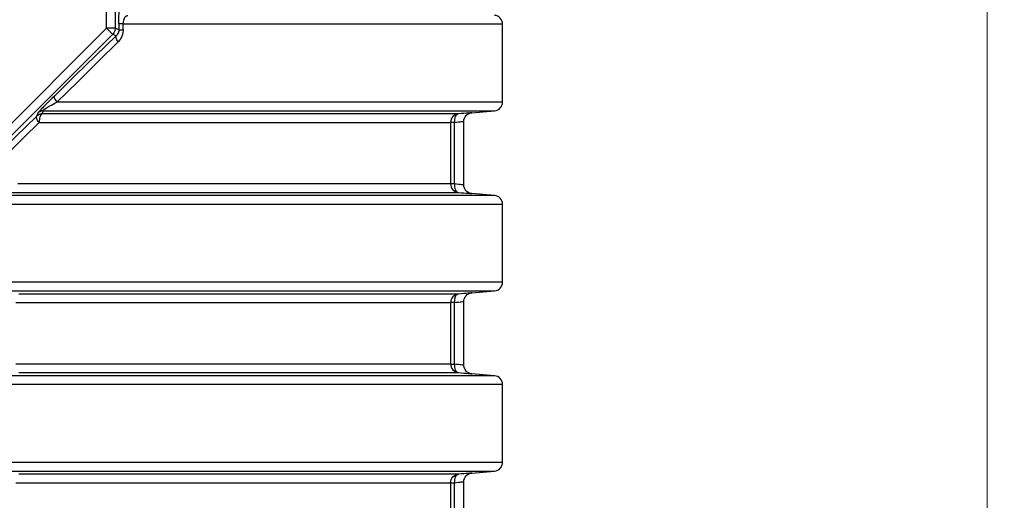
# Model space of a CAD drawing. Header units: millimetres. Extents: x 196 to 1773810, y -221320 to 153872.
# Tile 204 of 256: x 1164252 to 1165399, y -198263 to -197703. Entities that reach past the tile are written whole.
import ezdxf

# ---------------------------------------------------------------- set-up
doc = ezdxf.new("R2010")
doc.units = ezdxf.units.MM
doc.layers.get('Defpoints').update_dxf_attribs({"lineweight": 18})
doc.layers.add('00_Основной', color=163, linetype='Continuous', lineweight=40)
doc.layers.add('ТМ-размеры', color=25, linetype='Continuous', lineweight=20)
doc.styles.add('SFINKS', font='SFINKS.shx', dxfattribs={"width": 0.7, "oblique": 15})
doc.dimstyles.new('кира-50', dxfattribs={"dimtxt": 150, "dimasz": 40, "dimexe": 15, "dimexo": 0, "dimgap": 20, "dimtad": 1, "dimdec": 0, "dimrnd": 5, "dimdsep": 46, "dimtxsty": 'SFINKS', "dimblk1": 'OBLIQUE', "dimblk2": 'OBLIQUE', "dimsah": 1, "dimcen": 2.5, "dimclrd": 252, "dimclre": 252, "dimclrt": 252, "dimadec": 0, "dimazin": 0, "dimtfac": 1, "dimtdec": 0, "dimtofl": 0, "dimtmove": 0, "dimatfit": 3, "dimldrblk": 'OBLIQUE', "dimfxl": 15, "dimtfill": 1, "dimtolj": 1, "dimtzin": 0, "dimlwd": 20, "dimlwe": 20, "dimarcsym": 0})

# ---------------------------------------------------------------- blocks, each defined once
blk = doc.blocks.new('_Oblique')
at = {"color": 0, "linetype": 'ByBlock', "lineweight": -2}
blk.add_line((-0.5, -0.5), (0.5, 0.5), dxfattribs=at)
blk = doc.blocks.new('*D61')
at = {"layer": 'Defpoints', "color": 0, "linetype": 'ByBlock', "lineweight": 50, "transparency": 16777216}
for p in [(1163944.7, -194978.3), (1163944.7, -203390.2), (1165379, -203390.2)]:
    blk.add_point(p, dxfattribs=at)
at = {"layer": 'ТМ-размеры', "color": 252, "linetype": 'ByBlock', "lineweight": 20, "transparency": 16777216}
for p, q in [((1163944.7, -194978.3), (1165394, -194978.3)), ((1165379, -194978.3), (1165379, -203390.2)), ((1163944.7, -203390.2), (1165394, -203390.2))]:
    blk.add_line(p, q, dxfattribs=at)
at = {"layer": 'ТМ-размеры', "color": 252, "linetype": 'ByBlock', "lineweight": 20, "transparency": 16777216, "xscale": 40, "yscale": 40, "zscale": 40}
for p, rotation in [((1165379, -194978.3), 90), ((1165379, -203390.2), 270)]:
    blk.add_blockref('_Oblique', p, dxfattribs=dict(at, rotation=rotation))
at = {"layer": 'ТМ-размеры', "color": 252, "linetype": 'ByBlock', "transparency": 16777216, "insert": (1165284, -199184.3), "char_height": 150, "attachment_point": 5, "rotation": 90, "style": 'SFINKS', "bg_fill": 3, "box_fill_scale": 1.1, "bg_fill_color": 256, "bg_fill_true_color": 13158600, "bg_fill_transparency": 0}
blk.add_mtext('\\A1;8410', dxfattribs=at)

msp = doc.modelspace()

# ---------------------------------------------------------------- linework, layer by layer
at = {"layer": '00_Основной', "color": 252, "lineweight": 25, "ltscale": 10}
for p, q in [((1164353.6, -197713.1, 0.2), (1164353.6, -197374.4, 0.2)), ((1164363.6, -197589.7, 0.2), (1164363.6, -197713.1, 0.2)), ((1164114.1, -197952.7, 0.2), (1164353.6, -197713.1, 0.2)), ((1164367.9, -197714.9, 0.2), (1164363.6, -197713.1, 0.2)), ((1164367.9, -197708.2, 0.2), (1164367.9, -197714.9, 0.2)), ((1164373, -197714.9, 0.2), (1164373, -197708.2, 0.2)), ((1164814.7, -197799.3, 0.2), (1164814.7, -197708.2, 0.2)), ((1164360.7, -197720.2, 0.2), (1164121.1, -197959.7, 0.2)), ((1164360.7, -197720.2, 0.2), (1164364.9, -197722, 0.2)), ((1164778.8, -197811.6, 0.2), (1164805.5, -197809.3, 0.2)), ((1164769.7, -197896, 0.2), (1164769.7, -197821.6, 0.2)), ((1164754.2, -197822.9, 0.2), (1164754.2, -197894.6, 0.2)), ((1164758.6, -197894.6, 0.2), (1164758.6, -197822.9, 0.2)), ((1164805.5, -197908.2, 0.2), (1164778.8, -197905.9, 0.2)), ((1164814.7, -198009.3, 0.2), (1164814.7, -197918.2, 0.2)), ((1164778.8, -198021.6, 0.2), (1164805.5, -198019.3, 0.2)), ((1164754.2, -198032.9, 0.2), (1164754.2, -198104.6, 0.2)), ((1164758.6, -198104.6, 0.2), (1164758.6, -198032.9, 0.2)), ((1164769.7, -198105.9, 0.2), (1164769.7, -198031.6, 0.2)), ((1164805.5, -198118.2, 0.2), (1164778.8, -198115.9, 0.2)), ((1164814.7, -198219.3, 0.2), (1164814.7, -198128.2, 0.2)), ((1164778.8, -198231.6, 0.2), (1164805.5, -198229.3, 0.2)), ((1164754.2, -198242.9, 0.2), (1164754.2, -198314.6, 0.2)), ((1164758.6, -198314.6, 0.2), (1164758.6, -198242.9, 0.2)), ((1164769.7, -198315.9, 0.2), (1164769.7, -198241.6, 0.2))]:
    msp.add_line(p, q, dxfattribs=at)
at = {"layer": '00_Основной', "color": 252, "lineweight": 25, "ltscale": 10, "elevation": 0.2}
for points in [[(1164367.9, -197708.2), (1164368, -197703.7), (1164368, -197699.5), (1164368.1, -197695.9), (1164368.2, -197692.9), (1164368.4, -197690.5), (1164368.5, -197689), (1164368.7, -197688.2)], [(1164373, -197708.2), (1164373.2, -197705.9), (1164373.6, -197703.7), (1164374, -197702.6), (1164374.4, -197701.6), (1164374.9, -197700.7), (1164375.4, -197700), (1164375.9, -197699.4), (1164376.5, -197698.9), (1164377, -197698.6), (1164377.6, -197698.4), (1164378.2, -197698.2)], [(1164814.7, -197708.2), (1164814.5, -197706.3), (1164814, -197704.5), (1164813.2, -197702.9), (1164812.1, -197701.4), (1164810.7, -197700.2), (1164809.1, -197699.2), (1164807.4, -197698.5), (1164805.5, -197698.2)], [(1164360.7, -197720.2), (1164360.5, -197720), (1164360, -197719.6), (1164359.4, -197718.9), (1164358.5, -197718), (1164357.4, -197717), (1164356.2, -197715.8), (1164354.9, -197714.5), (1164353.6, -197713.1)], [(1164363.6, -197713.1), (1164363.3, -197713.1), (1164362.7, -197713.1), (1164361.8, -197713.1), (1164360.5, -197713.1), (1164359, -197713.1), (1164357.3, -197713.1), (1164355.5, -197713.1), (1164353.6, -197713.1)], [(1164363.6, -197713.1), (1164363.5, -197714.1), (1164363.4, -197715.1), (1164363.1, -197716), (1164362.8, -197717), (1164362.4, -197717.9), (1164361.9, -197718.7), (1164361.3, -197719.5), (1164360.7, -197720.2)], [(1164367.9, -197714.9), (1164367.7, -197717), (1164367, -197719), (1164366.5, -197720.1), (1164365.8, -197721), (1164364.9, -197722)], [(1164373, -197714.9), (1164372.6, -197719), (1164371.4, -197722.7), (1164369.6, -197726.1), (1164367.1, -197729)], [(1164373, -197708.2), (1164371.9, -197708.2), (1164371, -197708.2), (1164370.1, -197708.2), (1164369.4, -197708.2), (1164368.8, -197708.2), (1164368.4, -197708.2), (1164368.1, -197708.2), (1164367.9, -197708.2)], [(1164367.9, -197714.9), (1164368.1, -197714.9), (1164368.4, -197714.9), (1164368.8, -197714.9), (1164369.4, -197714.9), (1164370.1, -197714.9), (1164371, -197714.9), (1164371.9, -197714.9), (1164373, -197714.9)], [(1164373, -197708.2), (1164392.8, -197708.2), (1164412.2, -197708.2), (1164431.3, -197708.2), (1164450.1, -197708.2), (1164468.5, -197708.2), (1164486.6, -197708.2), (1164504.2, -197708.2), (1164521.6, -197708.2), (1164538.5, -197708.2), (1164555, -197708.2), (1164571, -197708.2), (1164586.7, -197708.2), (1164601.9, -197708.2), (1164616.6, -197708.2), (1164630.9, -197708.2), (1164644.7, -197708.2), (1164658, -197708.2), (1164670.9, -197708.2), (1164683.2, -197708.2), (1164695, -197708.2), (1164706.3, -197708.2), (1164717.1, -197708.2), (1164727.4, -197708.2), (1164737.1, -197708.2), (1164746.2, -197708.2), (1164754.8, -197708.2), (1164762.9, -197708.2), (1164770.4, -197708.2), (1164777.3, -197708.2), (1164783.6, -197708.2), (1164789.4, -197708.2), (1164794.6, -197708.2), (1164799.2, -197708.2), (1164803.2, -197708.2), (1164806.6, -197708.2), (1164809.4, -197708.2), (1164811.6, -197708.2), (1164813.2, -197708.2), (1164814.2, -197708.2), (1164814.7, -197708.2), (1164814.7, -197708.2)], [(1164364.9, -197722), (1164341.2, -197745), (1164317.2, -197768.4), (1164292.8, -197792.3)], [(1164295.8, -197799.3), (1164320.4, -197775.1), (1164344.1, -197751.6), (1164367.1, -197729)], [(1164367.1, -197729), (1164366.3, -197727.9), (1164365.7, -197726.8), (1164365.1, -197725.7), (1164364.8, -197724.8), (1164364.6, -197723.9), (1164364.5, -197723.1), (1164364.6, -197722.5), (1164364.9, -197722)], [(1164292.8, -197792.3), (1164289.8, -197795.2), (1164286.8, -197798.2), (1164284.6, -197800.4), (1164282.6, -197802.4), (1164280.7, -197804.4), (1164279.2, -197805.8), (1164277.9, -197807.2), (1164276.7, -197808.5), (1164275.6, -197809.7), (1164274.7, -197810.6), (1164274.1, -197811.4), (1164273.6, -197811.9), (1164273.5, -197812.2)], [(1164292.8, -197792.3), (1164292.6, -197792.7), (1164292.6, -197793.3), (1164292.7, -197794.1), (1164293, -197795), (1164293.5, -197796), (1164294.2, -197797.1), (1164294.9, -197798.2), (1164295.8, -197799.3)], [(1164280.2, -197809.3), (1164279.2, -197809.4), (1164278.3, -197809.5), (1164277.4, -197809.8), (1164276.5, -197810.1), (1164275.7, -197810.5), (1164274.9, -197811), (1164274.1, -197811.6), (1164273.5, -197812.2)], [(1164278.7, -197813), (1164279.5, -197810.9), (1164280.2, -197809.3)], [(1164280.2, -197809.3), (1164279.9, -197809.1), (1164280.1, -197808.7), (1164280.6, -197808.2), (1164281.5, -197807.5), (1164282.5, -197806.8), (1164283.7, -197806), (1164284.8, -197805.3), (1164286.1, -197804.5), (1164287.7, -197803.6), (1164289.4, -197802.7), (1164291.4, -197801.6), (1164293.5, -197800.5), (1164295.8, -197799.3)], [(1164280.2, -197809.3), (1164300.9, -197809.3), (1164321.3, -197809.3), (1164341.5, -197809.3), (1164361.4, -197809.3), (1164381, -197809.3), (1164400.3, -197809.3), (1164419.3, -197809.3), (1164438, -197809.3), (1164456.3, -197809.3), (1164474.3, -197809.3), (1164491.9, -197809.3), (1164509.2, -197809.3), (1164526, -197809.3), (1164542.5, -197809.3), (1164558.5, -197809.3), (1164574.1, -197809.3), (1164589.3, -197809.3), (1164604.1, -197809.3), (1164618.3, -197809.3), (1164632.2, -197809.3), (1164645.5, -197809.3), (1164658.4, -197809.3), (1164670.8, -197809.3), (1164682.7, -197809.3), (1164694, -197809.3), (1164704.9, -197809.3), (1164715.2, -197809.3), (1164725, -197809.3), (1164734.3, -197809.3), (1164743, -197809.3), (1164751.2, -197809.3), (1164758.8, -197809.3), (1164765.9, -197809.3), (1164772.4, -197809.3), (1164778.3, -197809.3), (1164783.6, -197809.3), (1164788.4, -197809.3), (1164792.6, -197809.3), (1164796.2, -197809.3), (1164799.2, -197809.3), (1164801.7, -197809.3), (1164803.5, -197809.3), (1164804.8, -197809.3), (1164805.4, -197809.3), (1164805.5, -197809.3)], [(1164814.7, -197799.3), (1164814.7, -197799.3), (1164814.3, -197799.3), (1164813.4, -197799.3), (1164811.9, -197799.3), (1164809.7, -197799.3), (1164807, -197799.3), (1164803.7, -197799.3), (1164799.8, -197799.3), (1164795.3, -197799.3), (1164790.2, -197799.3), (1164784.5, -197799.3), (1164778.3, -197799.3), (1164771.5, -197799.3), (1164764.1, -197799.3), (1164756.1, -197799.3), (1164747.6, -197799.3), (1164738.6, -197799.3), (1164729, -197799.3), (1164718.8, -197799.3), (1164708.2, -197799.3), (1164697, -197799.3), (1164685.3, -197799.3), (1164673.1, -197799.3), (1164660.3, -197799.3), (1164647.1, -197799.3), (1164633.4, -197799.3), (1164619.3, -197799.3), (1164604.6, -197799.3), (1164589.5, -197799.3), (1164574, -197799.3), (1164558.1, -197799.3), (1164541.7, -197799.3), (1164524.9, -197799.3), (1164507.7, -197799.3), (1164490.1, -197799.3), (1164472.2, -197799.3), (1164453.8, -197799.3), (1164435.2, -197799.3), (1164416.2, -197799.3), (1164396.8, -197799.3), (1164377.2, -197799.3), (1164357.3, -197799.3), (1164337.1, -197799.3), (1164316.6, -197799.3), (1164295.8, -197799.3)], [(1164805.5, -197809.3), (1164807.4, -197809), (1164809.1, -197808.3), (1164810.7, -197807.3), (1164812.1, -197806.1), (1164813.2, -197804.6), (1164814, -197803), (1164814.5, -197801.2), (1164814.7, -197799.3)], [(1164272, -197815.9), (1164248, -197839.4), (1164223.6, -197863.3), (1164198.9, -197887.5)], [(1164275, -197822.9), (1164274.1, -197821.8), (1164273.3, -197820.6), (1164272.7, -197819.6), (1164272.2, -197818.6), (1164271.9, -197817.7), (1164271.8, -197816.9), (1164271.8, -197816.3), (1164272, -197815.9)], [(1164273.5, -197812.2), (1164272.6, -197814.2), (1164272, -197815.9)], [(1164278.7, -197813), (1164277.8, -197813), (1164276.9, -197813.2), (1164276, -197813.4), (1164275.1, -197813.8), (1164274.3, -197814.2), (1164273.5, -197814.7), (1164272.7, -197815.2), (1164272, -197815.9)], [(1164278.7, -197813), (1164278, -197813.3), (1164277.3, -197813.9), (1164276.6, -197814.9), (1164276.1, -197816.2), (1164275.6, -197817.6), (1164275.3, -197819.3), (1164275.1, -197821.1), (1164275, -197822.9)], [(1164763.3, -197813), (1164762.5, -197813), (1164761.3, -197813), (1164759.8, -197813), (1164757.9, -197813), (1164755.7, -197813), (1164753.1, -197813), (1164750.2, -197813), (1164746.9, -197813), (1164743.2, -197813), (1164739.2, -197813), (1164734.8, -197813), (1164730.1, -197813), (1164725, -197813), (1164719.6, -197813), (1164713.8, -197813), (1164707.7, -197813), (1164701.3, -197813), (1164694.5, -197813), (1164687.4, -197813), (1164680, -197813), (1164672.2, -197813), (1164664.2, -197813), (1164655.8, -197813), (1164647, -197813), (1164638, -197813), (1164628.7, -197813), (1164619.1, -197813), (1164609.1, -197813), (1164598.9, -197813), (1164588.4, -197813), (1164577.6, -197813), (1164566.5, -197813), (1164555.1, -197813), (1164543.5, -197813), (1164531.6, -197813), (1164519.5, -197813), (1164507.1, -197813), (1164494.4, -197813), (1164481.5, -197813), (1164468.4, -197813), (1164455, -197813), (1164441.4, -197813), (1164427.6, -197813), (1164413.6, -197813), (1164399.3, -197813), (1164384.9, -197813), (1164370.2, -197813), (1164355.4, -197813), (1164340.4, -197813), (1164325.2, -197813), (1164309.9, -197813), (1164294.4, -197813), (1164278.7, -197813)], [(1164763.3, -197813), (1164761.5, -197813.3), (1164759.7, -197813.9), (1164758.2, -197814.9), (1164756.8, -197816.2), (1164755.7, -197817.6), (1164754.8, -197819.3), (1164754.3, -197821.1), (1164754.2, -197822.9)], [(1164763.3, -197813), (1164762.3, -197813.2), (1164761.3, -197813.9), (1164760.4, -197814.8), (1164759.7, -197816), (1164759.2, -197817.5), (1164758.8, -197819.2), (1164758.6, -197821), (1164758.6, -197822.9)], [(1164758.6, -197822.9), (1164761.1, -197822.6), (1164763.3, -197822.4), (1164765.2, -197822.1), (1164766.7, -197821.9), (1164768, -197821.8), (1164768.9, -197821.7), (1164769.5, -197821.6), (1164769.7, -197821.6), (1164769.7, -197821.6)], [(1164778.8, -197811.6), (1164778.8, -197811.6), (1164778.5, -197811.7), (1164777.8, -197811.7), (1164776.5, -197811.8), (1164774.7, -197812), (1164772.4, -197812.2), (1164769.8, -197812.4), (1164766.7, -197812.7), (1164763.3, -197813)], [(1164769.7, -197821.6), (1164769.8, -197819.9), (1164770.3, -197818.1), (1164771.1, -197816.4), (1164772.3, -197814.8), (1164773.7, -197813.6), (1164775.4, -197812.6), (1164777.1, -197811.9), (1164778.8, -197811.6)], [(1164202.8, -197894.6), (1164221.3, -197876.2), (1164239.3, -197858.4), (1164257.4, -197840.4), (1164275, -197822.9)], [(1164275, -197822.9), (1164290.5, -197822.9), (1164305.8, -197822.9), (1164321, -197822.9), (1164336, -197822.9), (1164350.9, -197822.9), (1164365.5, -197822.9), (1164380, -197822.9), (1164394.2, -197822.9), (1164408.3, -197822.9), (1164422.2, -197822.9), (1164435.9, -197822.9), (1164449.3, -197822.9), (1164462.5, -197822.9), (1164475.5, -197822.9), (1164488.3, -197822.9), (1164500.8, -197822.9), (1164513.1, -197822.9), (1164525.1, -197822.9), (1164536.8, -197822.9), (1164548.3, -197822.9), (1164559.6, -197822.9), (1164570.5, -197822.9), (1164581.2, -197822.9), (1164591.6, -197822.9), (1164601.7, -197822.9), (1164611.5, -197822.9), (1164621.1, -197822.9), (1164630.3, -197822.9), (1164639.2, -197822.9), (1164647.8, -197822.9), (1164656.1, -197822.9), (1164664.1, -197822.9), (1164671.8, -197822.9), (1164679.2, -197822.9), (1164686.2, -197822.9), (1164692.9, -197822.9), (1164699.2, -197822.9), (1164705.3, -197822.9), (1164711, -197822.9), (1164716.3, -197822.9), (1164721.3, -197822.9), (1164726, -197822.9), (1164730.3, -197822.9), (1164734.3, -197822.9), (1164737.9, -197822.9), (1164741.2, -197822.9), (1164744.1, -197822.9), (1164746.7, -197822.9), (1164748.9, -197822.9), (1164750.7, -197822.9), (1164752.2, -197822.9), (1164753.4, -197822.9), (1164754.2, -197822.9)], [(1164758.6, -197822.9), (1164757.7, -197822.9), (1164756.8, -197822.9), (1164756.1, -197822.9), (1164755.4, -197822.9), (1164754.9, -197822.9), (1164754.5, -197822.9), (1164754.3, -197822.9), (1164754.2, -197822.9)], [(1164754.2, -197894.6), (1164753.4, -197894.6), (1164752.3, -197894.6), (1164750.8, -197894.6), (1164748.9, -197894.6), (1164746.8, -197894.6), (1164744.2, -197894.6), (1164741.4, -197894.6), (1164738.1, -197894.6), (1164734.6, -197894.6), (1164730.6, -197894.6), (1164726.4, -197894.6), (1164721.8, -197894.6), (1164716.8, -197894.6), (1164711.6, -197894.6), (1164705.9, -197894.6), (1164700, -197894.6), (1164693.7, -197894.6), (1164687.1, -197894.6), (1164680.2, -197894.6), (1164673, -197894.6), (1164665.4, -197894.6), (1164657.5, -197894.6), (1164649.3, -197894.6), (1164640.9, -197894.6), (1164632, -197894.6), (1164623, -197894.6), (1164613.6, -197894.6), (1164603.9, -197894.6), (1164593.9, -197894.6), (1164583.7, -197894.6), (1164573.1, -197894.6), (1164562.3, -197894.6), (1164551.2, -197894.6), (1164539.9, -197894.6), (1164528.3, -197894.6), (1164516.5, -197894.6), (1164504.3, -197894.6), (1164492, -197894.6), (1164479.4, -197894.6), (1164466.6, -197894.6), (1164453.6, -197894.6), (1164440.3, -197894.6), (1164426.8, -197894.6), (1164413.1, -197894.6), (1164399.2, -197894.6), (1164385.1, -197894.6), (1164370.8, -197894.6), (1164356.3, -197894.6), (1164341.7, -197894.6), (1164326.9, -197894.6), (1164311.9, -197894.6), (1164296.7, -197894.6), (1164281.4, -197894.6), (1164266, -197894.6), (1164250.4, -197894.6)], [(1164754.2, -197894.6), (1164754.3, -197896.4), (1164754.8, -197898.2), (1164755.7, -197899.9), (1164756.8, -197901.4), (1164758.2, -197902.6), (1164759.7, -197903.6), (1164761.5, -197904.2), (1164763.3, -197904.6)], [(1164758.6, -197894.6), (1164757.7, -197894.6), (1164756.8, -197894.6), (1164756.1, -197894.6), (1164755.4, -197894.6), (1164754.9, -197894.6), (1164754.5, -197894.6), (1164754.3, -197894.6), (1164754.2, -197894.6)], [(1164758.6, -197894.6), (1164758.6, -197896.5), (1164758.8, -197898.3), (1164759.2, -197900), (1164759.7, -197901.5), (1164760.4, -197902.7), (1164761.3, -197903.7), (1164762.3, -197904.3), (1164763.3, -197904.6)], [(1164769.7, -197895.9), (1164769.5, -197895.9), (1164768.9, -197895.8), (1164768, -197895.7), (1164766.7, -197895.6), (1164765.2, -197895.4), (1164763.4, -197895.2), (1164761.1, -197894.9), (1164758.6, -197894.6)], [(1164778.8, -197905.9), (1164777.1, -197905.6), (1164775.4, -197904.9), (1164773.7, -197903.9), (1164772.3, -197902.7), (1164771.1, -197901.1), (1164770.3, -197899.4), (1164769.8, -197897.6), (1164769.7, -197895.9)], [(1164237.9, -197904.6), (1164253.8, -197904.6), (1164269.6, -197904.6), (1164285.2, -197904.6), (1164300.7, -197904.6), (1164316, -197904.6), (1164331.2, -197904.6), (1164346.2, -197904.6), (1164361, -197904.6), (1164375.6, -197904.6), (1164390.1, -197904.6), (1164404.3, -197904.6), (1164418.4, -197904.6), (1164432.2, -197904.6), (1164445.9, -197904.6), (1164459.3, -197904.6), (1164472.5, -197904.6), (1164485.4, -197904.6), (1164498.2, -197904.6), (1164510.7, -197904.6), (1164522.9, -197904.6), (1164534.9, -197904.6), (1164546.6, -197904.6), (1164558.1, -197904.6), (1164569.3, -197904.6), (1164580.2, -197904.6), (1164590.9, -197904.6), (1164601.2, -197904.6), (1164611.3, -197904.6), (1164621.1, -197904.6), (1164630.6, -197904.6), (1164639.8, -197904.6), (1164648.7, -197904.6), (1164657.3, -197904.6), (1164665.6, -197904.6), (1164673.5, -197904.6), (1164681.2, -197904.6), (1164688.5, -197904.6), (1164695.5, -197904.6), (1164702.2, -197904.6), (1164708.5, -197904.6), (1164714.5, -197904.6), (1164720.2, -197904.6), (1164725.5, -197904.6), (1164730.5, -197904.6), (1164735.2, -197904.6), (1164739.5, -197904.6), (1164743.5, -197904.6), (1164747.1, -197904.6), (1164750.3, -197904.6), (1164753.2, -197904.6), (1164755.8, -197904.6), (1164758, -197904.6), (1164759.9, -197904.6), (1164761.4, -197904.6), (1164762.5, -197904.6), (1164763.3, -197904.6)], [(1164805.5, -197908.2), (1164805.5, -197908.2), (1164804.9, -197908.2), (1164803.7, -197908.2), (1164801.9, -197908.2), (1164799.6, -197908.2), (1164796.6, -197908.2), (1164793.1, -197908.2), (1164789, -197908.2), (1164784.3, -197908.2), (1164779, -197908.2), (1164773.2, -197908.2), (1164766.8, -197908.2), (1164759.8, -197908.2), (1164752.3, -197908.2), (1164744.2, -197908.2), (1164735.6, -197908.2), (1164726.4, -197908.2), (1164716.7, -197908.2), (1164706.5, -197908.2), (1164695.7, -197908.2), (1164684.5, -197908.2), (1164672.7, -197908.2), (1164660.4, -197908.2), (1164647.6, -197908.2), (1164634.4, -197908.2), (1164620.7, -197908.2), (1164606.5, -197908.2), (1164591.8, -197908.2), (1164576.8, -197908.2), (1164561.2, -197908.2), (1164545.3, -197908.2), (1164529, -197908.2), (1164512.2, -197908.2), (1164495.1, -197908.2), (1164477.5, -197908.2), (1164459.7, -197908.2), (1164441.4, -197908.2), (1164422.9, -197908.2), (1164403.9, -197908.2), (1164384.7, -197908.2), (1164365.2, -197908.2), (1164345.4, -197908.2), (1164325.3, -197908.2), (1164305, -197908.2), (1164284.4, -197908.2), (1164263.6, -197908.2), (1164242.5, -197908.2)], [(1164763.3, -197904.6), (1164766.7, -197904.9), (1164769.8, -197905.1), (1164772.4, -197905.3), (1164774.7, -197905.5), (1164776.5, -197905.7), (1164777.7, -197905.8), (1164778.5, -197905.8), (1164778.8, -197905.9)], [(1164814.7, -197918.2), (1164814.5, -197916.3), (1164814, -197914.5), (1164813.2, -197912.9), (1164812.1, -197911.4), (1164810.7, -197910.2), (1164809.1, -197909.2), (1164807.4, -197908.5), (1164805.5, -197908.2)], [(1164241.5, -197918.2), (1164262.8, -197918.2), (1164283.9, -197918.2), (1164304.8, -197918.2), (1164325.5, -197918.2), (1164345.9, -197918.2), (1164366, -197918.2), (1164385.8, -197918.2), (1164405.3, -197918.2), (1164424.5, -197918.2), (1164443.4, -197918.2), (1164461.9, -197918.2), (1164480.1, -197918.2), (1164497.9, -197918.2), (1164515.3, -197918.2), (1164532.3, -197918.2), (1164548.9, -197918.2), (1164565.1, -197918.2), (1164580.9, -197918.2), (1164596.3, -197918.2), (1164611.2, -197918.2), (1164625.6, -197918.2), (1164639.6, -197918.2), (1164653.1, -197918.2), (1164666.1, -197918.2), (1164678.6, -197918.2), (1164690.6, -197918.2), (1164702.1, -197918.2), (1164713, -197918.2), (1164723.5, -197918.2), (1164733.4, -197918.2), (1164742.7, -197918.2), (1164751.5, -197918.2), (1164759.8, -197918.2), (1164767.5, -197918.2), (1164774.6, -197918.2), (1164781.2, -197918.2), (1164787.2, -197918.2), (1164792.6, -197918.2), (1164797.4, -197918.2), (1164801.6, -197918.2), (1164805.3, -197918.2), (1164808.3, -197918.2), (1164810.8, -197918.2), (1164812.6, -197918.2), (1164813.9, -197918.2), (1164814.6, -197918.2), (1164814.7, -197918.2)], [(1164814.7, -198009.3), (1164814.4, -198009.3), (1164813.5, -198009.3), (1164812, -198009.3), (1164809.9, -198009.3), (1164807.2, -198009.3), (1164804, -198009.3), (1164800.1, -198009.3), (1164795.7, -198009.3), (1164790.6, -198009.3), (1164785, -198009.3), (1164778.8, -198009.3), (1164772.1, -198009.3), (1164764.8, -198009.3), (1164756.9, -198009.3), (1164748.5, -198009.3), (1164739.5, -198009.3), (1164729.9, -198009.3), (1164719.8, -198009.3), (1164709.3, -198009.3), (1164698.1, -198009.3), (1164686.5, -198009.3), (1164674.3, -198009.3), (1164661.7, -198009.3), (1164648.5, -198009.3), (1164634.9, -198009.3), (1164620.8, -198009.3), (1164606.2, -198009.3), (1164591.2, -198009.3), (1164575.7, -198009.3), (1164559.9, -198009.3), (1164543.5, -198009.3), (1164526.8, -198009.3), (1164509.7, -198009.3), (1164492.2, -198009.3), (1164474.3, -198009.3), (1164456.1, -198009.3), (1164437.4, -198009.3), (1164418.5, -198009.3), (1164399.2, -198009.3), (1164379.7, -198009.3), (1164359.8, -198009.3), (1164339.7, -198009.3), (1164319.2, -198009.3), (1164298.5, -198009.3), (1164277.6, -198009.3), (1164256.5, -198009.3), (1164235.1, -198009.3)], [(1164805.5, -198019.3), (1164807.4, -198019), (1164809.1, -198018.3), (1164810.7, -198017.3), (1164812.1, -198016.1), (1164813.2, -198014.6), (1164814, -198013), (1164814.5, -198011.2), (1164814.7, -198009.3)], [(1164232, -198019.3), (1164253.2, -198019.3), (1164274.1, -198019.3), (1164294.8, -198019.3), (1164315.3, -198019.3), (1164335.5, -198019.3), (1164355.4, -198019.3), (1164375.1, -198019.3), (1164394.5, -198019.3), (1164413.5, -198019.3), (1164432.3, -198019.3), (1164450.7, -198019.3), (1164468.7, -198019.3), (1164486.4, -198019.3), (1164503.8, -198019.3), (1164520.7, -198019.3), (1164537.3, -198019.3), (1164553.4, -198019.3), (1164569.1, -198019.3), (1164584.4, -198019.3), (1164599.3, -198019.3), (1164613.7, -198019.3), (1164627.6, -198019.3), (1164641.1, -198019.3), (1164654.1, -198019.3), (1164666.7, -198019.3), (1164678.7, -198019.3), (1164690.2, -198019.3), (1164701.2, -198019.3), (1164711.7, -198019.3), (1164721.7, -198019.3), (1164731.1, -198019.3), (1164740, -198019.3), (1164748.4, -198019.3), (1164756.2, -198019.3), (1164763.4, -198019.3), (1164770.1, -198019.3), (1164776.2, -198019.3), (1164781.8, -198019.3), (1164786.7, -198019.3), (1164791.1, -198019.3), (1164794.9, -198019.3), (1164798.2, -198019.3), (1164800.8, -198019.3), (1164802.9, -198019.3), (1164804.4, -198019.3), (1164805.2, -198019.3), (1164805.5, -198019.3)], [(1164763.3, -198023), (1164762.3, -198023), (1164760.7, -198023), (1164758.7, -198023), (1164756, -198023), (1164752.9, -198023), (1164749.2, -198023), (1164745, -198023), (1164740.3, -198023), (1164735, -198023), (1164729.3, -198023), (1164723, -198023), (1164716.2, -198023), (1164708.9, -198023), (1164701.1, -198023), (1164692.9, -198023), (1164684.1, -198023), (1164674.8, -198023), (1164665.1, -198023), (1164654.9, -198023), (1164644.2, -198023), (1164633.1, -198023), (1164621.5, -198023), (1164609.4, -198023), (1164597, -198023), (1164584.1, -198023), (1164570.8, -198023), (1164557, -198023), (1164542.9, -198023), (1164528.4, -198023), (1164513.5, -198023), (1164498.3, -198023), (1164482.6, -198023), (1164466.7, -198023), (1164450.3, -198023), (1164433.7, -198023), (1164416.7, -198023), (1164399.4, -198023), (1164381.8, -198023), (1164364, -198023), (1164345.8, -198023), (1164327.4, -198023), (1164308.8, -198023), (1164289.9, -198023), (1164270.7, -198023), (1164251.4, -198023)], [(1164763.3, -198023), (1164761.5, -198023.3), (1164759.7, -198023.9), (1164758.2, -198024.9), (1164756.8, -198026.2), (1164755.7, -198027.6), (1164754.8, -198029.3), (1164754.3, -198031.1), (1164754.2, -198032.9)], [(1164763.3, -198023), (1164762.3, -198023.2), (1164761.3, -198023.8), (1164760.4, -198024.8), (1164759.7, -198026.1), (1164759.2, -198027.5), (1164758.8, -198029.2), (1164758.6, -198031), (1164758.6, -198032.9)], [(1164778.8, -198021.6), (1164778.8, -198021.6), (1164778.5, -198021.7), (1164777.7, -198021.7), (1164776.4, -198021.8), (1164774.7, -198022), (1164772.4, -198022.2), (1164769.8, -198022.4), (1164766.7, -198022.7), (1164763.3, -198023)], [(1164769.7, -198031.6), (1164769.8, -198029.9), (1164770.3, -198028.1), (1164771.1, -198026.4), (1164772.3, -198024.9), (1164773.7, -198023.6), (1164775.4, -198022.6), (1164777.1, -198021.9), (1164778.8, -198021.6)], [(1164248, -198032.9), (1164267.1, -198032.9), (1164286, -198032.9), (1164304.7, -198032.9), (1164323.2, -198032.9), (1164341.4, -198032.9), (1164359.3, -198032.9), (1164377, -198032.9), (1164394.3, -198032.9), (1164411.4, -198032.9), (1164428.2, -198032.9), (1164444.7, -198032.9), (1164460.8, -198032.9), (1164476.6, -198032.9), (1164492.1, -198032.9), (1164507.2, -198032.9), (1164521.9, -198032.9), (1164536.3, -198032.9), (1164550.2, -198032.9), (1164563.8, -198032.9), (1164577, -198032.9), (1164589.7, -198032.9), (1164602, -198032.9), (1164613.9, -198032.9), (1164625.4, -198032.9), (1164636.4, -198032.9), (1164647, -198032.9), (1164657, -198032.9), (1164666.7, -198032.9), (1164675.8, -198032.9), (1164684.5, -198032.9), (1164692.7, -198032.9), (1164700.4, -198032.9), (1164707.6, -198032.9), (1164714.3, -198032.9), (1164720.5, -198032.9), (1164726.2, -198032.9), (1164731.4, -198032.9), (1164736.1, -198032.9), (1164740.3, -198032.9), (1164743.9, -198032.9), (1164747, -198032.9), (1164749.6, -198032.9), (1164751.6, -198032.9), (1164753.2, -198032.9), (1164754.2, -198032.9)], [(1164758.6, -198032.9), (1164757.7, -198032.9), (1164756.8, -198032.9), (1164756.1, -198032.9), (1164755.4, -198032.9), (1164754.9, -198032.9), (1164754.5, -198032.9), (1164754.3, -198032.9), (1164754.2, -198032.9)], [(1164758.6, -198032.9), (1164761.1, -198032.6), (1164763.3, -198032.4), (1164765.2, -198032.1), (1164766.7, -198031.9), (1164768, -198031.8), (1164768.9, -198031.7), (1164769.5, -198031.6), (1164769.7, -198031.6), (1164769.7, -198031.6)], [(1164754.2, -198104.6), (1164753.2, -198104.6), (1164751.6, -198104.6), (1164749.6, -198104.6), (1164747, -198104.6), (1164743.9, -198104.6), (1164740.3, -198104.6), (1164736.1, -198104.6), (1164731.4, -198104.6), (1164726.2, -198104.6), (1164720.5, -198104.6), (1164714.3, -198104.6), (1164707.6, -198104.6), (1164700.4, -198104.6), (1164692.7, -198104.6), (1164684.5, -198104.6), (1164675.8, -198104.6), (1164666.7, -198104.6), (1164657, -198104.6), (1164647, -198104.6), (1164636.4, -198104.6), (1164625.4, -198104.6), (1164613.9, -198104.6), (1164602, -198104.6), (1164589.7, -198104.6), (1164577, -198104.6), (1164563.8, -198104.6), (1164550.2, -198104.6), (1164536.3, -198104.6), (1164521.9, -198104.6), (1164507.2, -198104.6), (1164492.1, -198104.6), (1164476.6, -198104.6), (1164460.8, -198104.6), (1164444.7, -198104.6), (1164428.2, -198104.6), (1164411.4, -198104.6), (1164394.3, -198104.6), (1164377, -198104.6), (1164359.3, -198104.6), (1164341.4, -198104.6), (1164323.2, -198104.6), (1164304.7, -198104.6), (1164286, -198104.6), (1164267.1, -198104.6), (1164248, -198104.6)], [(1164754.2, -198104.6), (1164754.3, -198106.4), (1164754.8, -198108.2), (1164755.7, -198109.9), (1164756.8, -198111.4), (1164758.2, -198112.6), (1164759.7, -198113.6), (1164761.5, -198114.2), (1164763.3, -198114.6)], [(1164754.2, -198104.6), (1164754.3, -198104.6), (1164754.5, -198104.6), (1164754.9, -198104.6), (1164755.4, -198104.6), (1164756.1, -198104.6), (1164756.8, -198104.6), (1164757.7, -198104.6), (1164758.6, -198104.6)], [(1164758.6, -198104.6), (1164758.6, -198106.5), (1164758.8, -198108.3), (1164759.2, -198110), (1164759.7, -198111.5), (1164760.4, -198112.7), (1164761.3, -198113.7), (1164762.3, -198114.3), (1164763.3, -198114.6)], [(1164769.7, -198105.9), (1164769.5, -198105.9), (1164768.9, -198105.8), (1164768, -198105.7), (1164766.7, -198105.6), (1164765.2, -198105.4), (1164763.4, -198105.2), (1164761.1, -198104.9), (1164758.6, -198104.6)], [(1164778.8, -198115.9), (1164777.1, -198115.6), (1164775.4, -198114.9), (1164773.7, -198113.9), (1164772.3, -198112.7), (1164771.1, -198111.1), (1164770.3, -198109.4), (1164769.8, -198107.6), (1164769.7, -198105.9)], [(1164805.5, -198118.2), (1164805.4, -198118.2), (1164804.7, -198118.2), (1164803.3, -198118.2), (1164801.4, -198118.2), (1164798.9, -198118.2), (1164795.8, -198118.2), (1164792.1, -198118.2), (1164787.8, -198118.2), (1164783, -198118.2), (1164777.5, -198118.2), (1164771.5, -198118.2), (1164764.9, -198118.2), (1164757.8, -198118.2), (1164750.1, -198118.2), (1164741.8, -198118.2), (1164733, -198118.2), (1164723.6, -198118.2), (1164713.7, -198118.2), (1164703.2, -198118.2), (1164692.3, -198118.2), (1164680.8, -198118.2), (1164668.8, -198118.2), (1164656.3, -198118.2), (1164643.3, -198118.2), (1164629.8, -198118.2), (1164615.9, -198118.2), (1164601.5, -198118.2), (1164586.6, -198118.2), (1164571.3, -198118.2), (1164555.6, -198118.2), (1164539.4, -198118.2), (1164522.8, -198118.2), (1164505.9, -198118.2), (1164488.5, -198118.2), (1164470.8, -198118.2), (1164452.7, -198118.2), (1164434.2, -198118.2), (1164415.4, -198118.2), (1164396.3, -198118.2), (1164376.9, -198118.2), (1164357.2, -198118.2), (1164337.2, -198118.2), (1164316.9, -198118.2), (1164296.3, -198118.2), (1164275.5, -198118.2), (1164254.5, -198118.2), (1164233.3, -198118.2)], [(1164251.4, -198114.6), (1164270.7, -198114.6), (1164289.9, -198114.6), (1164308.8, -198114.6), (1164327.4, -198114.6), (1164345.8, -198114.6), (1164364, -198114.6), (1164381.8, -198114.6), (1164399.4, -198114.6), (1164416.7, -198114.6), (1164433.7, -198114.6), (1164450.3, -198114.6), (1164466.7, -198114.6), (1164482.6, -198114.6), (1164498.3, -198114.6), (1164513.5, -198114.6), (1164528.4, -198114.6), (1164542.9, -198114.6), (1164557, -198114.6), (1164570.8, -198114.6), (1164584.1, -198114.6), (1164597, -198114.6), (1164609.4, -198114.6), (1164621.5, -198114.6), (1164633.1, -198114.6), (1164644.2, -198114.6), (1164654.9, -198114.6), (1164665.1, -198114.6), (1164674.8, -198114.6), (1164684.1, -198114.6), (1164692.9, -198114.6), (1164701.1, -198114.6), (1164708.9, -198114.6), (1164716.2, -198114.6), (1164723, -198114.6), (1164729.3, -198114.6), (1164735, -198114.6), (1164740.3, -198114.6), (1164745, -198114.6), (1164749.2, -198114.6), (1164752.9, -198114.6), (1164756, -198114.6), (1164758.7, -198114.6), (1164760.7, -198114.6), (1164762.3, -198114.6), (1164763.3, -198114.6)], [(1164763.3, -198114.6), (1164766.7, -198114.8), (1164769.8, -198115.1), (1164772.4, -198115.3), (1164774.7, -198115.5), (1164776.5, -198115.7), (1164777.7, -198115.8), (1164778.5, -198115.8), (1164778.8, -198115.9)], [(1164814.7, -198128.2), (1164814.5, -198126.3), (1164814, -198124.5), (1164813.2, -198122.9), (1164812.1, -198121.4), (1164810.7, -198120.2), (1164809.1, -198119.2), (1164807.4, -198118.5), (1164805.5, -198118.2)], [(1164236.3, -198128.2), (1164257.8, -198128.2), (1164279, -198128.2), (1164300, -198128.2), (1164320.8, -198128.2), (1164341.3, -198128.2), (1164361.5, -198128.2), (1164381.5, -198128.2), (1164401.1, -198128.2), (1164420.4, -198128.2), (1164439.4, -198128.2), (1164458, -198128.2), (1164476.3, -198128.2), (1164494.3, -198128.2), (1164511.8, -198128.2), (1164529, -198128.2), (1164545.7, -198128.2), (1164562, -198128.2), (1164577.9, -198128.2), (1164593.4, -198128.2), (1164608.4, -198128.2), (1164623, -198128.2), (1164637.1, -198128.2), (1164650.7, -198128.2), (1164663.8, -198128.2), (1164676.4, -198128.2), (1164688.6, -198128.2), (1164700.2, -198128.2), (1164711.3, -198128.2), (1164721.8, -198128.2), (1164731.8, -198128.2), (1164741.3, -198128.2), (1164750.2, -198128.2), (1164758.6, -198128.2), (1164766.4, -198128.2), (1164773.6, -198128.2), (1164780.3, -198128.2), (1164786.4, -198128.2), (1164791.9, -198128.2), (1164796.8, -198128.2), (1164801.1, -198128.2), (1164804.8, -198128.2), (1164808, -198128.2), (1164810.5, -198128.2), (1164812.4, -198128.2), (1164813.8, -198128.2), (1164814.5, -198128.2), (1164814.7, -198128.2)], [(1164814.7, -198219.3), (1164814.5, -198219.3), (1164813.8, -198219.3), (1164812.4, -198219.3), (1164810.5, -198219.3), (1164808, -198219.3), (1164804.8, -198219.3), (1164801.1, -198219.3), (1164796.8, -198219.3), (1164791.9, -198219.3), (1164786.4, -198219.3), (1164780.3, -198219.3), (1164773.6, -198219.3), (1164766.4, -198219.3), (1164758.6, -198219.3), (1164750.2, -198219.3), (1164741.3, -198219.3), (1164731.8, -198219.3), (1164721.8, -198219.3), (1164711.3, -198219.3), (1164700.2, -198219.3), (1164688.6, -198219.3), (1164676.4, -198219.3), (1164663.8, -198219.3), (1164650.7, -198219.3), (1164637.1, -198219.3), (1164623, -198219.3), (1164608.4, -198219.3), (1164593.4, -198219.3), (1164577.9, -198219.3), (1164562, -198219.3), (1164545.7, -198219.3), (1164529, -198219.3), (1164511.8, -198219.3), (1164494.3, -198219.3), (1164476.3, -198219.3), (1164458, -198219.3), (1164439.4, -198219.3), (1164420.4, -198219.3), (1164401.1, -198219.3), (1164381.5, -198219.3), (1164361.5, -198219.3), (1164341.3, -198219.3), (1164320.8, -198219.3), (1164300, -198219.3), (1164279, -198219.3), (1164257.8, -198219.3), (1164236.3, -198219.3)], [(1164805.5, -198229.3), (1164807.4, -198229), (1164809.1, -198228.3), (1164810.7, -198227.3), (1164812.1, -198226.1), (1164813.2, -198224.6), (1164814, -198223), (1164814.5, -198221.2), (1164814.7, -198219.3)], [(1164233.3, -198229.3), (1164254.5, -198229.3), (1164275.5, -198229.3), (1164296.3, -198229.3), (1164316.9, -198229.3), (1164337.2, -198229.3), (1164357.2, -198229.3), (1164376.9, -198229.3), (1164396.3, -198229.3), (1164415.4, -198229.3), (1164434.2, -198229.3), (1164452.7, -198229.3), (1164470.8, -198229.3), (1164488.5, -198229.3), (1164505.9, -198229.3), (1164522.8, -198229.3), (1164539.4, -198229.3), (1164555.6, -198229.3), (1164571.3, -198229.3), (1164586.6, -198229.3), (1164601.5, -198229.3), (1164615.9, -198229.3), (1164629.8, -198229.3), (1164643.3, -198229.3), (1164656.3, -198229.3), (1164668.8, -198229.3), (1164680.8, -198229.3), (1164692.3, -198229.3), (1164703.2, -198229.3), (1164713.7, -198229.3), (1164723.6, -198229.3), (1164733, -198229.3), (1164741.8, -198229.3), (1164750.1, -198229.3), (1164757.8, -198229.3), (1164764.9, -198229.3), (1164771.5, -198229.3), (1164777.5, -198229.3), (1164783, -198229.3), (1164787.8, -198229.3), (1164792.1, -198229.3), (1164795.8, -198229.3), (1164798.9, -198229.3), (1164801.4, -198229.3), (1164803.3, -198229.3), (1164804.7, -198229.3), (1164805.4, -198229.3), (1164805.5, -198229.3)], [(1164763.3, -198233), (1164762.3, -198233), (1164760.7, -198233), (1164758.7, -198233), (1164756, -198233), (1164752.9, -198233), (1164749.2, -198233), (1164745, -198233), (1164740.3, -198233), (1164735, -198233), (1164729.3, -198233), (1164723, -198233), (1164716.2, -198233), (1164708.9, -198233), (1164701.1, -198233), (1164692.9, -198233), (1164684.1, -198233), (1164674.8, -198233), (1164665.1, -198233), (1164654.9, -198233), (1164644.2, -198233), (1164633.1, -198233), (1164621.5, -198233), (1164609.4, -198233), (1164597, -198233), (1164584.1, -198233), (1164570.8, -198233), (1164557, -198233), (1164542.9, -198233), (1164528.4, -198233), (1164513.5, -198233), (1164498.3, -198233), (1164482.6, -198233), (1164466.7, -198233), (1164450.3, -198233), (1164433.7, -198233), (1164416.7, -198233), (1164399.4, -198233), (1164381.8, -198233), (1164364, -198233), (1164345.8, -198233), (1164327.4, -198233), (1164308.8, -198233), (1164289.9, -198233), (1164270.7, -198233), (1164251.4, -198233)], [(1164754.2, -198242.9), (1164754.3, -198241.1), (1164754.8, -198239.3), (1164755.7, -198237.6), (1164756.8, -198236.2), (1164758.2, -198234.9), (1164759.7, -198233.9), (1164761.5, -198233.3), (1164763.3, -198233)], [(1164763.3, -198233), (1164762.3, -198233.2), (1164761.3, -198233.9), (1164760.4, -198234.8), (1164759.7, -198236.1), (1164759.2, -198237.5), (1164758.8, -198239.2), (1164758.6, -198241), (1164758.6, -198242.9)], [(1164778.8, -198231.6), (1164778.8, -198231.6), (1164778.5, -198231.7), (1164777.8, -198231.7), (1164776.5, -198231.8), (1164774.7, -198232), (1164772.4, -198232.2), (1164769.8, -198232.4), (1164766.7, -198232.7), (1164763.3, -198233)], [(1164769.7, -198241.6), (1164769.8, -198239.9), (1164770.3, -198238.1), (1164771.1, -198236.4), (1164772.3, -198234.9), (1164773.7, -198233.6), (1164775.4, -198232.6), (1164777.1, -198231.9), (1164778.8, -198231.6)], [(1164248, -198242.9), (1164267.1, -198242.9), (1164286, -198242.9), (1164304.7, -198242.9), (1164323.2, -198242.9), (1164341.4, -198242.9), (1164359.3, -198242.9), (1164377, -198242.9), (1164394.3, -198242.9), (1164411.4, -198242.9), (1164428.2, -198242.9), (1164444.7, -198242.9), (1164460.8, -198242.9), (1164476.6, -198242.9), (1164492.1, -198242.9), (1164507.2, -198242.9), (1164521.9, -198242.9), (1164536.3, -198242.9), (1164550.2, -198242.9), (1164563.8, -198242.9), (1164577, -198242.9), (1164589.7, -198242.9), (1164602, -198242.9), (1164613.9, -198242.9), (1164625.4, -198242.9), (1164636.4, -198242.9), (1164647, -198242.9), (1164657, -198242.9), (1164666.7, -198242.9), (1164675.8, -198242.9), (1164684.5, -198242.9), (1164692.7, -198242.9), (1164700.4, -198242.9), (1164707.6, -198242.9), (1164714.3, -198242.9), (1164720.5, -198242.9), (1164726.2, -198242.9), (1164731.4, -198242.9), (1164736.1, -198242.9), (1164740.3, -198242.9), (1164743.9, -198242.9), (1164747, -198242.9), (1164749.6, -198242.9), (1164751.6, -198242.9), (1164753.2, -198242.9), (1164754.2, -198242.9)], [(1164754.2, -198242.9), (1164754.3, -198242.9), (1164754.5, -198242.9), (1164754.9, -198242.9), (1164755.4, -198242.9), (1164756.1, -198242.9), (1164756.8, -198242.9), (1164757.7, -198242.9), (1164758.6, -198242.9)], [(1164758.6, -198242.9), (1164761.1, -198242.6), (1164763.3, -198242.4), (1164765.2, -198242.1), (1164766.7, -198242), (1164768, -198241.8), (1164768.9, -198241.7), (1164769.5, -198241.6), (1164769.7, -198241.6), (1164769.7, -198241.6)]]:
    msp.add_lwpolyline(points, dxfattribs=at)

# ---------------------------------------------------------------- next in the draw order: dimensions: what is measured, and where the dimension line sits
at = {"layer": 'ТМ-размеры', "color": 3, "linetype": 'ByBlock'}
dim = msp.add_linear_dim(base=(1165379, -203390.2, 0.2), p1=(1163944.7, -194978.3, 0.2), p2=(1163944.7, -203390.2, 0.2), angle=90, dimstyle='кира-50', dxfattribs=at)
dim.commit()
dim.dimension.update_dxf_attribs({"geometry": '*D61', "text_midpoint": (1165284, -199184.3, 0.2)})

doc.saveas('drawing.dxf')
